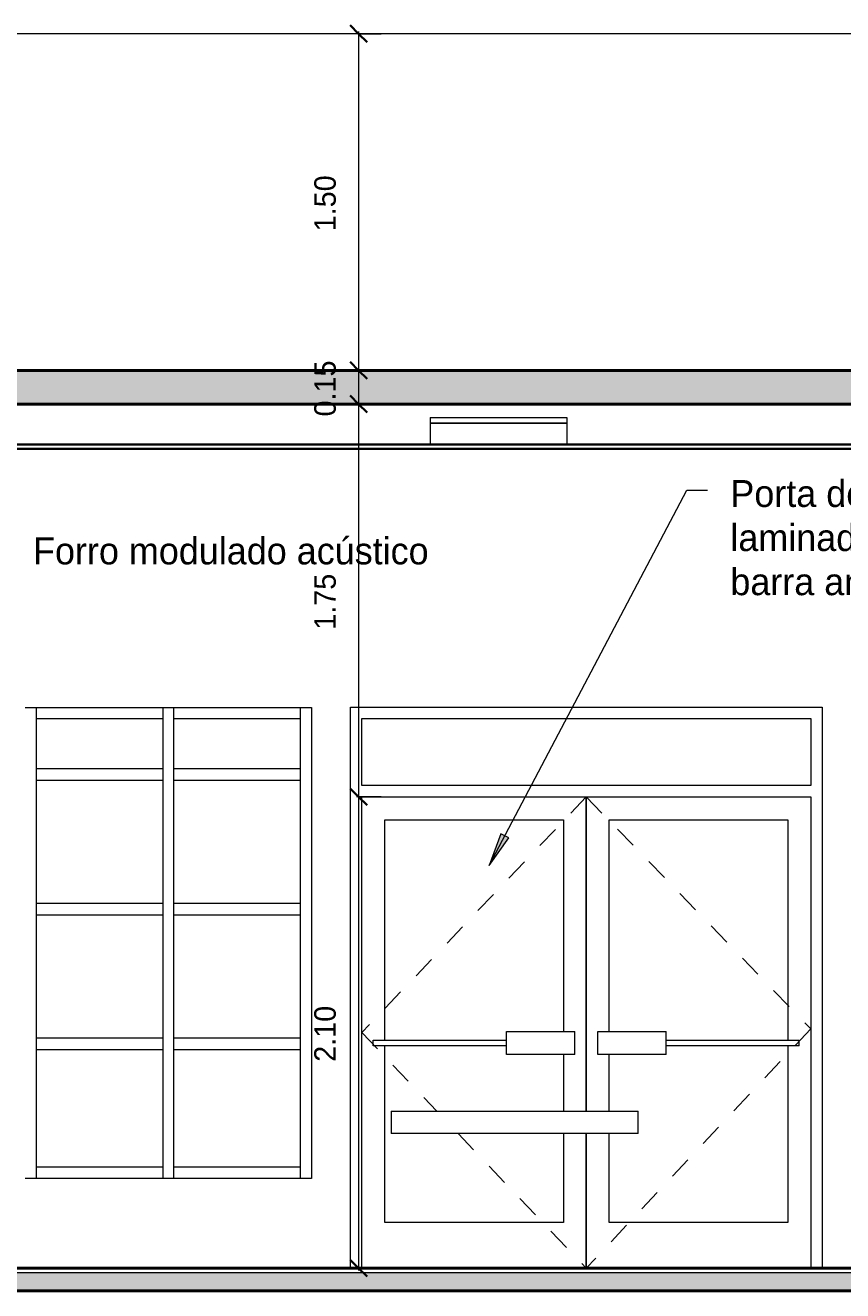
# Model space of a CAD drawing. Header units: metres. Extents: x -32 to 90, y -28 to 32.
# Tile 25 of 148: x 77.27 to 80.91, y -0.1 to 5.54. Entities that reach past the tile are written whole.
import ezdxf

# ---------------------------------------------------------------- set-up
doc = ezdxf.new("R2010")
doc.units = ezdxf.units.M
doc.linetypes.add('Dash', pattern=[0.00635, 0.003175, -0.003175])
for name, color, linetype, lineweight in [('A-ANNO-DIMS', 4, 'Continuous', 9), ('A-ANNO-DIMS-50', 211, 'Continuous', 9), ('A-CLNG', 13, 'Continuous', 18), ('A-DOOR', 31, 'Continuous', 18), ('A-DOOR-FRAM', 31, 'Continuous', 25), ('A-FLOR', 192, 'Continuous', 18), ('A-FLOR-MCUT', 51, 'Continuous', 18), ('A-FLOR-PATT', 8, 'Continuous', 50), ('A-GENM', 13, 'Continuous', 18), ('A-GLAZ-CWMG', 51, 'Continuous', 18), ('A-WALL', 113, 'Continuous', 18), ('E-LITE-EQPM', 33, 'Continuous', 18), ('G-ANNO-TEXT', 231, 'Continuous', 9)]:
    doc.layers.add(name, color=color, linetype=linetype, lineweight=lineweight)
doc.styles.add('Century Gothic_4', font='GOTHIC.TTF', dxfattribs={"height": 0.095807})
doc.styles.add('Century Gothic_5', font='GOTHIC.TTF', dxfattribs={"height": 0.119759})
doc.dimstyles.new('Diagonal_-_2MM_Century_Gothic_-_M_2', dxfattribs={"dimscale": 0.3048, "dimtxt": 0.1, "dimasz": 0.246063, "dimexe": 0.032808, "dimexo": 0.0625, "dimgap": 0.246063, "dimtad": 1, "dimrnd": 0.01, "dimzin": 0, "dimdsep": 46, "dimtxsty": 'Century Gothic_4', "dimblk1": 'OBLIQUE', "dimblk2": 'OBLIQUE', "dimsah": 1, "dimcen": 0.09, "dimdle": 0.032808, "dimazin": 0, "dimtfac": 1, "dimtdec": 4, "dimtix": 1, "dimtmove": 0, "dimatfit": 3, "dimfxl": 0.328084, "dimfxlon": 1, "dimtvp": 1, "dimtolj": 1, "dimtzin": 0, "dimarcsym": 2})

# ---------------------------------------------------------------- blocks, each defined once
blk = doc.blocks.new('Montante retangular - 50 x 150 mm-967219-Corte BB')
at = {"layer": 'A-GLAZ-CWMG'}
for p, q in [((-12.2648, 2.4486), (-12.2648, 2.4986)), ((-11.7023, 2.4986), (-11.7023, 2.4486)), ((-12.2648, 2.4486), (-11.7023, 2.4486))]:
    blk.add_line(p, q, dxfattribs=at)
blk = doc.blocks.new('Montante retangular - 50 x 150 mm-963521-Corte BB')
at = {"layer": 'A-GLAZ-CWMG'}
for p, q in [((-12.8773, 0.4), (-12.8773, 0.45)), ((-12.3148, 0.45), (-12.8773, 0.45)), ((-12.3148, 0.45), (-12.3148, 0.4))]:
    blk.add_line(p, q, dxfattribs=at)
blk = doc.blocks.new('Montante retangular - 50 x 150 mm-V3-Corte BB')
at = {"layer": 'A-GLAZ-CWMG'}
blk.add_line((-11.7023, 1), (-11.7023, 0.4), dxfattribs=at)
blk = doc.blocks.new('Montante retangular - 50 x 150 mm-V11-Corte BB')
at = {"layer": 'A-GLAZ-CWMG'}
for p, q in [((-8.5898, 1), (-8.5898, 0.4)), ((-8.5398, 0.4), (-8.5398, 1))]:
    blk.add_line(p, q, dxfattribs=at)
blk = doc.blocks.new('Montante retangular - 50 x 150 mm-V6-Corte BB')
at = {"layer": 'A-GLAZ-CWMG'}
blk.add_line((-5.5273, 2.4986), (-5.5273, 2.2), dxfattribs=at)
blk = doc.blocks.new('Montante retangular - 50 x 150 mm-V7-Corte BB')
at = {"layer": 'A-GLAZ-CWMG'}
blk.add_line((-9.1523, 1.6), (-9.1523, 2.2), dxfattribs=at)
blk = doc.blocks.new('Montante retangular - 50 x 150 mm-963522-Corte BB')
at = {"layer": 'A-GLAZ-CWMG'}
for p, q in [((-9.1523, 2.175), (-9.1523, 2.225)), ((-8.5898, 2.225), (-9.1523, 2.225)), ((-8.5898, 2.225), (-8.5898, 2.175)), ((-9.1523, 2.175), (-8.5898, 2.175))]:
    blk.add_line(p, q, dxfattribs=at)
blk = doc.blocks.new('Montante retangular - 50 x 150 mm-V13-Corte BB')
at = {"layer": 'A-GLAZ-CWMG'}
for p, q in [((-8.5898, 2.4986), (-8.5898, 2.2)), ((-8.5398, 2.2), (-8.5398, 2.4986))]:
    blk.add_line(p, q, dxfattribs=at)
blk = doc.blocks.new('Montante retangular - 50 x 150 mm-V9-Corte BB')
at = {"layer": 'A-GLAZ-CWMG'}
blk.add_line((-5.5273, 1.6), (-5.5273, 1), dxfattribs=at)
blk = doc.blocks.new('Montante retangular - 50 x 150 mm-V12-Corte BB')
at = {"layer": 'A-GLAZ-CWMG'}
for p, q in [((-8.5898, 1.6), (-8.5898, 1)), ((-8.5398, 1), (-8.5398, 1.6))]:
    blk.add_line(p, q, dxfattribs=at)
blk = doc.blocks.new('Montante retangular - 50 x 150 mm-V10-Corte BB')
at = {"layer": 'A-GLAZ-CWMG'}
blk.add_line((-9.1523, 0.4), (-9.1523, 1), dxfattribs=at)
blk = doc.blocks.new('Montante retangular - 50 x 150 mm-V14-Corte BB')
at = {"layer": 'A-GLAZ-CWMG'}
blk.add_line((-9.1523, 2.2), (-9.1523, 2.4986), dxfattribs=at)
blk = doc.blocks.new('Double_Aluminum_Door_with_Transom_6328 - 6_-0_ x 7_-0_ x 9_-0_H_-1802340-Corte BB')
at = {"layer": 'A-DOOR', "linetype": 'Dash'}
for p, q in [((-10.4275, 2.1), (-11.4275, 1.05)), ((-10.4275, 2.1), (-9.4275, 1.0668)), ((-11.4275, 1.05), (-11.0941, 0.7)), ((-9.4275, 1.0668), (-10.4275, 0)), ((-10.9989, 0.6), (-10.4275, 0))]:
    blk.add_line(p, q, dxfattribs=at)
at = {"layer": 'A-DOOR'}
for p, q in [((-10.4275, 0.7), (-10.4275, 2.1)), ((-10.4275, 2.1), (-10.4275, 0.7)), ((-11.3259, 1.9984), (-10.5291, 1.9984)), ((-11.3259, 1.016), (-11.3259, 1.9984)), ((-10.5291, 1.9984), (-10.5291, 1.0541)), ((-10.3259, 1.0541), (-10.3259, 1.9984)), ((-10.3259, 1.9984), (-9.5291, 1.9984)), ((-9.5291, 1.9984), (-9.5291, 1.016)), ((-11.3767, 1.016), (-10.7831, 1.016)), ((-11.3767, 0.9906), (-11.3767, 1.016)), ((-10.7831, 1.0541), (-10.4783, 1.0541)), ((-10.7831, 0.9525), (-10.7831, 1.0541)), ((-10.4783, 0.9525), (-10.4783, 1.0541)), ((-10.3767, 1.0541), (-10.0719, 1.0541)), ((-10.3767, 0.9525), (-10.3767, 1.0541)), ((-10.0719, 0.9525), (-10.0719, 1.0541)), ((-10.0719, 1.016), (-9.4783, 1.016)), ((-9.4783, 0.9906), (-9.4783, 1.016)), ((-10.7831, 0.9906), (-11.3767, 0.9906)), ((-11.3259, 0.2032), (-11.3259, 0.9906)), ((-9.4783, 0.9906), (-10.0719, 0.9906)), ((-9.5291, 0.9906), (-9.5291, 0.2032)), ((-10.4783, 0.9525), (-10.7831, 0.9525)), ((-10.5291, 0.9525), (-10.5291, 0.7)), ((-10.0719, 0.9525), (-10.3767, 0.9525)), ((-10.3259, 0.7), (-10.3259, 0.9525)), ((-10.5291, 0.6), (-10.5291, 0.2032)), ((-10.4275, 0), (-10.4275, 0.6)), ((-10.4275, 0.6), (-10.4275, 0)), ((-10.3259, 0.2032), (-10.3259, 0.6)), ((-10.5291, 0.2032), (-11.3259, 0.2032)), ((-9.5291, 0.2032), (-10.3259, 0.2032))]:
    blk.add_line(p, q, dxfattribs=at)
at = {"layer": 'A-DOOR-FRAM', "lineweight": 18}
for p, q in [((-11.4275, 2.1508), (-11.4275, 2.4492)), ((-11.4275, 2.4492), (-9.4275, 2.4492)), ((-9.4275, 2.4492), (-9.4275, 2.1508)), ((-9.4275, 2.1508), (-11.4275, 2.1508)), ((-11.4275, 0), (-11.4275, 2.1)), ((-11.4275, 2.1), (-9.4275, 2.1)), ((-9.4275, 2.1), (-9.4275, 0))]:
    blk.add_line(p, q, dxfattribs=at)
blk = doc.blocks.new('Modelos genéricos 501 - Modelos genéricos 77-2147215-Corte BB')
at = {"layer": 'A-GENM'}
for p, q in [((-11.2971, 0.7), (-10.1971, 0.7)), ((-11.2971, 0.7), (-11.2971, 0.6)), ((-10.1971, 0.6), (-10.1971, 0.7)), ((-10.1971, 0.6), (-11.2971, 0.6))]:
    blk.add_line(p, q, dxfattribs=at)
blk = doc.blocks.new('Luminária comercial - Parabólica quadrada - 0600x0600 mm_2 Lâmpadas_ - 120V-1152860-Corte BB')
at = {"layer": 'E-LITE-EQPM'}
for p, q in [((-22.7363, 3.7897), (-22.1267, 3.7897)), ((-22.7363, 3.7897), (-22.7363, 3.7643)), ((-22.1267, 3.7897), (-22.1267, 3.7643)), ((-22.7363, 3.7643), (-22.1267, 3.7643)), ((-22.7363, 3.7643), (-22.7363, 3.67)), ((-22.1267, 3.7643), (-22.7363, 3.7643)), ((-22.1267, 3.7643), (-22.1267, 3.67))]:
    blk.add_line(p, q, dxfattribs=at)
blk = doc.blocks.new('DIMBLOCK132-Corte BB')
at = {"layer": 'A-ANNO-DIMS-50', "lineweight": 35, "transparency": 16777216}
for p, q in [((78.7546, 5.5), (78.7171, 5.5375)), ((78.7546, 5.5), (78.7921, 5.4625)), ((78.7546, 4), (78.7171, 4.0375)), ((78.7546, 4), (78.7921, 3.9625))]:
    blk.add_line(p, q, dxfattribs=at)
at = {"layer": 'A-ANNO-DIMS-50', "transparency": 16777216}
for p, q in [((78.8546, 5.5), (78.7446, 5.5)), ((78.7546, 5.51), (78.7546, 4)), ((78.7546, 5.5), (78.8546, 5.5)), ((78.8546, 4), (78.7446, 4)), ((78.7546, 4), (78.8546, 4))]:
    blk.add_line(p, q, dxfattribs=at)
at = {"layer": 'A-ANNO-DIMS-50', "color": 0, "transparency": 16777216, "insert": (78.5568, 4.6198), "char_height": 0.09581, "width": 0.312381, "attachment_point": 1, "rotation": 90, "line_spacing_factor": 0.984117, "style": 'Century Gothic_4'}
blk.add_mtext('1.50', dxfattribs=at)
blk = doc.blocks.new('_Oblique')
at = {"color": 0, "linetype": 'ByBlock', "lineweight": -2}
blk.add_line((-0.5, -0.5), (0.5, 0.5), dxfattribs=at)
blk = doc.blocks.new('DIMBLOCK133-Corte BB')
at = {"layer": 'A-ANNO-DIMS-50', "lineweight": 35, "transparency": 16777216}
for p, q in [((78.7546, 4), (78.7171, 4.0375)), ((78.7546, 4), (78.7921, 3.9625)), ((78.7546, 3.85), (78.7171, 3.8875)), ((78.7546, 3.85), (78.7921, 3.8125))]:
    blk.add_line(p, q, dxfattribs=at)
at = {"layer": 'A-ANNO-DIMS-50', "transparency": 16777216}
for p, q in [((78.8546, 4), (78.7446, 4)), ((78.7546, 4), (78.7546, 3.85)), ((78.7546, 4), (78.8546, 4)), ((78.8546, 3.85), (78.7446, 3.85)), ((78.7546, 3.85), (78.8546, 3.85))]:
    blk.add_line(p, q, dxfattribs=at)
at = {"layer": 'A-ANNO-DIMS-50', "color": 0, "transparency": 16777216, "insert": (78.5568, 3.7948), "char_height": 0.09581, "width": 0.312381, "attachment_point": 1, "rotation": 90, "line_spacing_factor": 0.984117, "style": 'Century Gothic_4'}
blk.add_mtext('0.15', dxfattribs=at)
blk = doc.blocks.new('DIMBLOCK134-Corte BB')
at = {"layer": 'A-ANNO-DIMS-50', "lineweight": 35, "transparency": 16777216}
for p, q in [((78.7546, 3.85), (78.7171, 3.8875)), ((78.7546, 3.85), (78.7921, 3.8125)), ((78.7546, 2.1), (78.7171, 2.1375)), ((78.7546, 2.1), (78.7921, 2.0625))]:
    blk.add_line(p, q, dxfattribs=at)
at = {"layer": 'A-ANNO-DIMS-50', "transparency": 16777216}
for p, q in [((78.8546, 3.85), (78.7446, 3.85)), ((78.7546, 3.85), (78.7546, 2.1)), ((78.7546, 3.85), (78.8546, 3.85)), ((78.8546, 2.1), (78.7446, 2.1)), ((78.7546, 2.1), (78.8546, 2.1))]:
    blk.add_line(p, q, dxfattribs=at)
at = {"layer": 'A-ANNO-DIMS-50', "color": 0, "transparency": 16777216, "insert": (78.5568, 2.8448), "char_height": 0.09581, "width": 0.312381, "attachment_point": 1, "rotation": 90, "line_spacing_factor": 0.984117, "style": 'Century Gothic_4'}
blk.add_mtext('1.75', dxfattribs=at)
blk = doc.blocks.new('DIMBLOCK135-Corte BB')
at = {"layer": 'A-ANNO-DIMS-50', "lineweight": 35, "transparency": 16777216}
for p, q in [((78.7546, 2.1), (78.7171, 2.1375)), ((78.7546, 2.1), (78.7921, 2.0625)), ((78.7546, 0), (78.7171, 0.0375)), ((78.7546, 0), (78.7921, -0.0375))]:
    blk.add_line(p, q, dxfattribs=at)
at = {"layer": 'A-ANNO-DIMS-50', "transparency": 16777216}
for p, q in [((78.8546, 2.1), (78.7446, 2.1)), ((78.7546, 2.1), (78.7546, -0.01)), ((78.7546, 2.1), (78.8546, 2.1)), ((78.8546, 0), (78.7446, 0)), ((78.7546, 0), (78.8546, 0))]:
    blk.add_line(p, q, dxfattribs=at)
at = {"layer": 'A-ANNO-DIMS-50', "color": 0, "transparency": 16777216, "insert": (78.5568, 0.9198), "char_height": 0.09581, "width": 0.312381, "attachment_point": 1, "rotation": 90, "line_spacing_factor": 0.984117, "style": 'Century Gothic_4'}
blk.add_mtext('2.10', dxfattribs=at)

msp = doc.modelspace()

# ---------------------------------------------------------------- hatches: boundary and pattern name
at = {"layer": 'A-FLOR-PATT', "lineweight": 18}
for points in [[(70.7298, 3.85), (85.4192, 3.85), (85.4192, 4), (61.3342, 4), (61.3342, 3.85), (69.9192, 3.85)], [(61.8192, -0.1), (84.7192, -0.1), (84.7192, -0.02), (61.8192, -0.02)]]:
    msp.add_hatch(color=256, dxfattribs=at).paths.add_polyline_path(points, flags=0)
at = {"layer": 'G-ANNO-TEXT'}
msp.add_hatch(color=250, dxfattribs=at).paths.add_polyline_path([(79.3364, 1.7941), (79.4238, 1.9176), (79.3888, 1.936)], flags=0)

# ---------------------------------------------------------------- linework, layer by layer
at = {"layer": 'A-CLNG', "lineweight": 35}
for p, q in [((83.5192, 3.67), (71.9192, 3.67)), ((71.9192, 3.65), (83.5192, 3.65))]:
    msp.add_line(p, q, dxfattribs=at)
at = {"layer": 'A-FLOR', "lineweight": 50}
for p, q in [((85.4192, 4), (61.9462, 4)), ((61.3342, 3.85), (85.4192, 3.85)), ((84.7192, 0), (61.8192, 0)), ((61.8192, -0.1), (84.7192, -0.1))]:
    msp.add_line(p, q, dxfattribs=at)
at = {"layer": 'A-FLOR-MCUT'}
msp.add_line((84.7192, -0.02), (61.8192, -0.02), dxfattribs=at)
at = {"layer": 'A-WALL'}
for p, q in [((84.7192, 5.5), (70.9192, 5.5)), ((77.2692, 2.4986), (78.5442, 2.4986)), ((78.5442, 2.4986), (78.5442, 0.4)), ((78.7182, 0), (78.7182, 2.5)), ((78.7182, 2.5), (80.8198, 2.5)), ((80.8198, 2.5), (80.8198, 0)), ((78.5442, 0.4), (77.2692, 0.4))]:
    msp.add_line(p, q, dxfattribs=at)
at = {"layer": 'G-ANNO-TEXT', "color": 250}
for p, q in [((79.3364, 1.7941), (80.2165, 3.4669)), ((80.2165, 3.4669), (80.3093, 3.4669)), ((79.3888, 1.936), (79.3364, 1.7941)), ((79.3364, 1.7941), (79.4238, 1.9176)), ((79.4238, 1.9176), (79.3888, 1.936))]:
    msp.add_line(p, q, dxfattribs=at)

# ---------------------------------------------------------------- block references
at = {"layer": 'A-DOOR'}
msp.add_blockref('Double_Aluminum_Door_with_Transom_6328 - 6_-0_ x 7_-0_ x 9_-0_H_-1802340-Corte BB', (90.1965, 0), dxfattribs=at)
at = {"layer": 'A-GENM'}
msp.add_blockref('Modelos genéricos 501 - Modelos genéricos 77-2147215-Corte BB', (90.1965, 0), dxfattribs=at)
at = {"layer": 'A-GLAZ-CWMG'}
for name, p in [('Montante retangular - 50 x 150 mm-967219-Corte BB', (89.584, 0)), ('Montante retangular - 50 x 150 mm-V14-Corte BB', (86.4715, 0)), ('Montante retangular - 50 x 150 mm-V13-Corte BB', (86.4715, 0)), ('Montante retangular - 50 x 150 mm-967219-Corte BB', (90.1965, 0)), ('Montante retangular - 50 x 150 mm-V6-Corte BB', (84.0215, 0)), ('Montante retangular - 50 x 150 mm-963522-Corte BB', (86.4715, 0)), ('Montante retangular - 50 x 150 mm-V7-Corte BB', (86.4715, 0)), ('Montante retangular - 50 x 150 mm-V12-Corte BB', (86.4715, 0.6)), ('Montante retangular - 50 x 150 mm-963522-Corte BB', (87.084, 0)), ('Montante retangular - 50 x 150 mm-V9-Corte BB', (84.0215, 0.6)), ('Montante retangular - 50 x 150 mm-963522-Corte BB', (86.4715, -0.6)), ('Montante retangular - 50 x 150 mm-V7-Corte BB', (86.4715, -0.6)), ('Montante retangular - 50 x 150 mm-V12-Corte BB', (86.4715, 0)), ('Montante retangular - 50 x 150 mm-963522-Corte BB', (87.084, -0.6)), ('Montante retangular - 50 x 150 mm-V9-Corte BB', (84.0215, 0)), ('Montante retangular - 50 x 150 mm-963522-Corte BB', (86.4715, -1.2)), ('Montante retangular - 50 x 150 mm-963522-Corte BB', (87.084, -1.2)), ('Montante retangular - 50 x 150 mm-V10-Corte BB', (86.4715, 0)), ('Montante retangular - 50 x 150 mm-V11-Corte BB', (86.4715, 0)), ('Montante retangular - 50 x 150 mm-V3-Corte BB', (90.1965, 0)), ('Montante retangular - 50 x 150 mm-963521-Corte BB', (90.1965, 0)), ('Montante retangular - 50 x 150 mm-963521-Corte BB', (90.809, 0))]:
    msp.add_blockref(name, p, dxfattribs=at)
at = {"layer": 'E-LITE-EQPM'}
msp.add_blockref('Luminária comercial - Parabólica quadrada - 0600x0600 mm_2 Lâmpadas_ - 120V-1152860-Corte BB', (101.8089, 0), dxfattribs=at)

# ---------------------------------------------------------------- texts
at = {"layer": 'G-ANNO-TEXT', "color": 7, "char_height": 0.119759, "attachment_point": 1, "line_spacing_factor": 0.984117, "style": 'Century Gothic_5', "bg_fill": 3, "box_fill_scale": 1.25, "bg_fill_color": 0, "bg_fill_transparency": 0}
for s, insert, width in [('Porta de vidro\\Plaminado com\\Pbarra anti-pânico', (80.4109, 3.5114), 1.677), ('Forro modulado acústico', (77.3038, 3.2556), 2.4045)]:
    msp.add_mtext(s, dxfattribs=dict(at, insert=insert, width=width))

# ---------------------------------------------------------------- dimensions: what is measured, and where the dimension line sits
at = {"layer": 'A-ANNO-DIMS'}
for base, p1, p2, override, picture, middle in [((78.7546, 4), (78.8546, 5.5), (78.8546, 4), {"dimpost": '<>', "dimfxl": 1.5}, 'DIMBLOCK132-Corte BB', (78.6293, 4.75)), ((78.7546, 3.85), (78.8546, 4), (78.8546, 3.85), {"dimpost": '<>', "dimfxl": 0.15}, 'DIMBLOCK133-Corte BB', (78.6293, 3.925)), ((78.7546, 0), (78.8546, 2.1), (78.8546, 0), {"dimpost": '<>', "dimfxl": 2.1}, 'DIMBLOCK135-Corte BB', (78.6293, 1.05))]:
    dim = msp.add_linear_dim(base=base, p1=p1, p2=p2, angle=90, dimstyle='Diagonal_-_2MM_Century_Gothic_-_M_2', override=override, dxfattribs=at)
    dim.commit()
    dim.dimension.update_dxf_attribs({"geometry": picture, "text_midpoint": middle})

# ---------------------------------------------------------------- next in the draw order: dimensions: what is measured, and where the dimension line sits
dim = msp.add_linear_dim(base=(78.7546, 2.1), p1=(78.8546, 3.85), p2=(78.8546, 2.1), angle=90, dimstyle='Diagonal_-_2MM_Century_Gothic_-_M_2', override={"dimpost": '<>', "dimfxl": 1.75}, dxfattribs=at)
dim.commit()
dim.dimension.update_dxf_attribs({"geometry": 'DIMBLOCK134-Corte BB', "text_midpoint": (78.6305, 2.975)})

doc.saveas('drawing.dxf')
